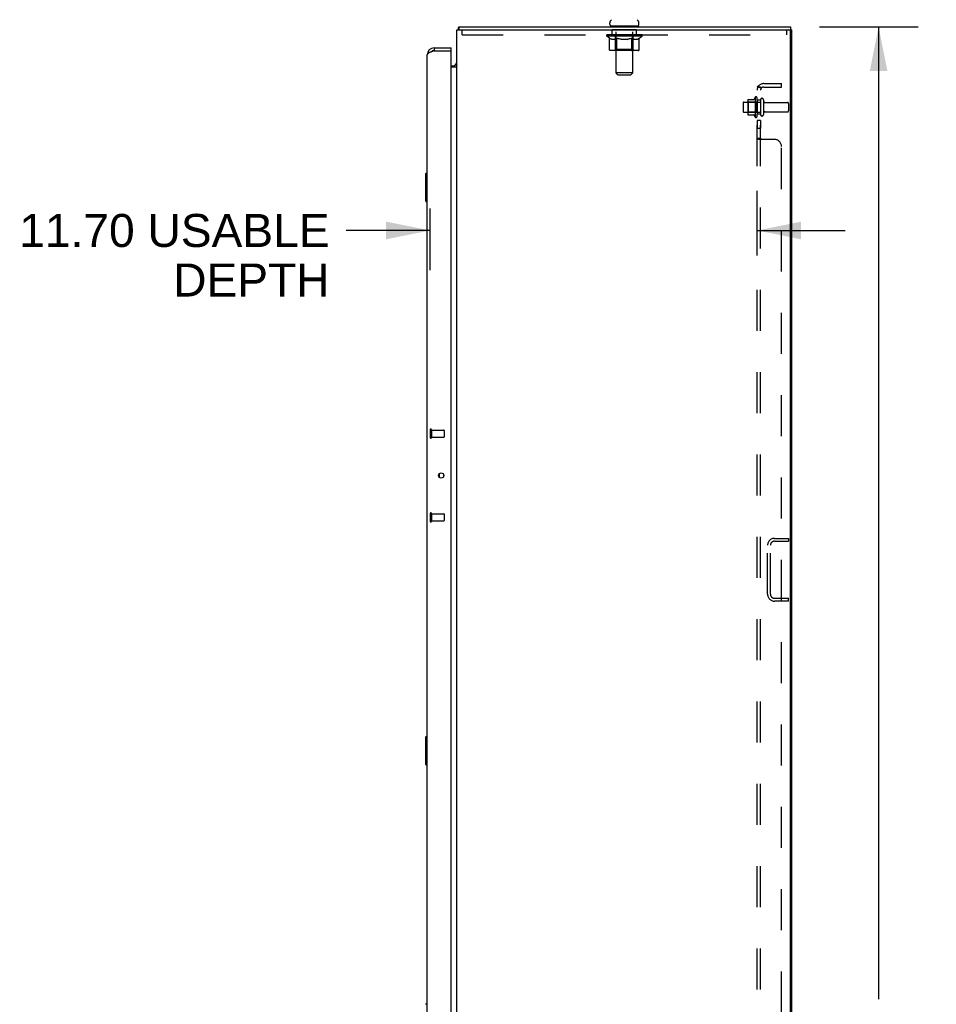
# Model space of a CAD drawing. Header units: inches. Extents: x 0 to 268, y 0 to 173.
# Tile 27 of 30: x 132 to 164, y 96 to 131. Entities that reach past the tile are written whole.
import ezdxf

# ---------------------------------------------------------------- set-up
doc = ezdxf.new("R2010")
doc.units = ezdxf.units.IN
doc.header["$LTSCALE"] = 14.739934
doc.header["$MEASUREMENT"] = 0
doc.linetypes.add('HIDDEN', pattern=[0.2, 0.1, -0.1])
doc.layers.get('0').update_dxf_attribs({"linetype": 'CONTINUOUS'})
for name, color, linetype in [('02___PRT_ALL_AXES', 7, 'CONTINUOUS'), ('DEFAULT_2', 8, 'HIDDEN'), ('DIMENSIONS', 7, 'CONTINUOUS')]:
    doc.layers.add(name, color=color, linetype=linetype)
doc.styles.get("Standard").update_dxf_attribs({"font": 'arial.ttf'})
doc.dimstyles.new('DIMSTYLE_1', dxfattribs={"dimtxt": 1.182348, "dimasz": 1.576464, "dimexe": 0.09, "dimexo": 0.07, "dimgap": 0.0375, "dimtad": 0, "dimtih": 1, "dimtoh": 1, "dimzin": 4, "dimdsep": 46, "dimtxsty": 'Standard', "dimblk": '_FILLED', "dimblk1": '_FILLED', "dimblk2": '_FILLED', "dimcen": 0.09, "dimazin": 1, "dimtfac": 1, "dimtdec": 3, "dimtofl": 0, "dimtmove": 0, "dimatfit": 3, "dimldrblk": '_FILLED', "dimfxl": 1, "dimtolj": 1, "dimtzin": 4, "dimarcsym": 0})

# ---------------------------------------------------------------- blocks, each defined once
blk = doc.blocks.new('_FILLED')
at = {"color": 0, "linetype": 'ByBlock'}
blk.add_solid([(0, 0), (-1, 0.2), (-1, -0.2)], dxfattribs=at)
blk = doc.blocks.new('*D12')
at = {"layer": 'DIMENSIONS', "color": 2, "linetype": 'Continuous'}
for p, q in [((160.245, 130.996), (163.776, 130.996)), ((162.358, 130.996), (162.358, 96.178)), ((162.358, 58.996), (162.358, 93.814)), ((160.245, 58.996), (163.776, 58.996))]:
    blk.add_line(p, q, dxfattribs=at)
at = {"layer": 'DIMENSIONS', "color": 2, "linetype": 'Continuous', "xscale": 1.5764635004, "yscale": 1.5764635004, "zscale": 1.5764635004}
for p, rotation in [((162.358, 130.996), 90), ((162.358, 58.996), 270)]:
    blk.add_blockref('_FILLED', p, dxfattribs=dict(at, rotation=rotation))
at = {"layer": 'DIMENSIONS', "color": 2, "linetype": 'Continuous', "insert": (162.358, 95.587), "char_height": 1.1823, "width": 4.13162, "attachment_point": 2, "line_spacing_factor": 0.9}
blk.add_mtext('72.00', dxfattribs=at)
blk = doc.blocks.new('*D23')
at = {"layer": 'DIMENSIONS', "color": 2, "linetype": 'Continuous'}
for p, q in [((158.006, 122.81), (158.006, 125.125)), ((146.302, 122.287), (146.302, 124.487)), ((146.302, 123.706), (143.292, 123.706)), ((158.006, 123.706), (161.159, 123.706))]:
    blk.add_line(p, q, dxfattribs=at)
at = {"layer": 'DIMENSIONS', "color": 2, "linetype": 'Continuous', "xscale": 1.5764635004, "yscale": 1.5764635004, "zscale": 1.5764635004}
blk.add_blockref('_FILLED', (146.302, 123.706), dxfattribs=at)
at = {"layer": 'DIMENSIONS', "color": 2, "linetype": 'Continuous', "xscale": 1.5764635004, "yscale": 1.5764635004, "zscale": 1.5764635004, "rotation": 180}
blk.add_blockref('_FILLED', (158.006, 123.706), dxfattribs=at)
at = {"layer": 'DIMENSIONS', "color": 2, "linetype": 'Continuous', "insert": (142.7, 124.297), "char_height": 1.18235, "width": 11.09385, "attachment_point": 3, "line_spacing_factor": 0.9}
blk.add_mtext('11.70 USABLE\\PDEPTH', dxfattribs=at)

msp = doc.modelspace()

# ---------------------------------------------------------------- linework, layer by layer
at = {"color": 3, "linetype": 'Continuous'}
for p, q in [((147.256, 59.1), (147.256, 130.892)), ((147.256, 130.892), (159.204, 130.892)), ((159.204, 59.162), (159.204, 130.829)), ((159.256, 59.1), (159.256, 130.892)), ((146.445, 130.142), (146.413, 130.13)), ((146.445, 130.246), (147.052, 130.246)), ((146.445, 130.142), (147.032, 130.142)), ((147.052, 59.87), (147.052, 130.122)), ((146.198, 59.992), (146.198, 129.999)), ((147.256, 129.548), (147.052, 129.548))]:
    msp.add_line(p, q, dxfattribs=at)
at = {"color": 7, "linetype": 'Continuous'}
for p, q in [((147.307, 130.899), (147.316, 130.892)), ((147.333, 130.996), (147.333, 130.892)), ((147.333, 130.996), (159.204, 130.996)), ((152.733, 131.095), (152.733, 131.134)), ((152.756, 131.026), (152.756, 130.996)), ((153.756, 131.026), (152.756, 131.026)), ((153.756, 131.026), (153.756, 130.996)), ((153.779, 131.095), (153.779, 131.134)), ((159.204, 130.996), (159.204, 130.892)), ((159.204, 130.892), (159.256, 130.892)), ((146.445, 130.246), (146.445, 130.142)), ((147.052, 130.142), (147.032, 130.142)), ((147.052, 130.142), (147.052, 130.246)), ((147.052, 129.6), (147.114, 129.6)), ((147.253, 129.631), (147.254, 129.629)), ((146.138, 125.731), (146.138, 124.761)), ((146.198, 125.746), (146.153, 125.746)), ((146.185, 125.646), (146.185, 124.846)), ((146.153, 124.746), (146.198, 124.746)), ((146.622, 114.988), (146.622, 114.878)), ((146.138, 105.564), (146.138, 104.594)), ((146.198, 105.579), (146.153, 105.579)), ((146.185, 105.479), (146.185, 104.679)), ((146.153, 104.579), (146.198, 104.579)), ((146.198, 96), (146.136, 96))]:
    msp.add_line(p, q, dxfattribs=at)
for points in [[(147.307, 130.899), (147.309, 130.902), (147.31, 130.905), (147.312, 130.908), (147.314, 130.912), (147.315, 130.917), (147.316, 130.922), (147.317, 130.928), (147.318, 130.933), (147.319, 130.939), (147.319, 130.944), (147.32, 130.95), (147.321, 130.961)], [(147.321, 130.961), (147.321, 130.966), (147.322, 130.971), (147.322, 130.975), (147.323, 130.979), (147.324, 130.982), (147.325, 130.986), (147.326, 130.989), (147.327, 130.991), (147.328, 130.993), (147.329, 130.994), (147.33, 130.995), (147.332, 130.996), (147.333, 130.996)], [(147.227, 129.656), (147.227, 129.656), (147.227, 129.655), (147.227, 129.655), (147.228, 129.654), (147.229, 129.653), (147.23, 129.652), (147.231, 129.65), (147.233, 129.649), (147.235, 129.648), (147.238, 129.645)], [(147.238, 129.645), (147.24, 129.643), (147.242, 129.641), (147.244, 129.64), (147.246, 129.638)], [(147.246, 129.638), (147.248, 129.636), (147.25, 129.634), (147.251, 129.632), (147.253, 129.631)], [(146.183, 125.682), (146.184, 125.676), (146.184, 125.67), (146.184, 125.665), (146.185, 125.658), (146.185, 125.652), (146.185, 125.646)], [(146.185, 124.846), (146.185, 124.84), (146.185, 124.833), (146.184, 124.827), (146.184, 124.821), (146.184, 124.815), (146.183, 124.81)], [(146.183, 105.515), (146.184, 105.51), (146.184, 105.504), (146.184, 105.498), (146.185, 105.492), (146.185, 105.485), (146.185, 105.479)], [(146.185, 104.679), (146.185, 104.673), (146.185, 104.667), (146.184, 104.661), (146.184, 104.655), (146.184, 104.649), (146.183, 104.643)]]:
    msp.add_lwpolyline(points, dxfattribs=at)
at = {"color": 3, "linetype": 'Continuous'}
for points in [[(146.365, 130.112), (146.35, 130.106), (146.336, 130.1), (146.321, 130.094), (146.308, 130.088), (146.295, 130.082), (146.282, 130.077), (146.27, 130.071), (146.259, 130.065), (146.249, 130.059), (146.24, 130.053), (146.231, 130.047), (146.224, 130.041), (146.217, 130.035), (146.211, 130.029), (146.207, 130.023), (146.203, 130.017), (146.2, 130.011), (146.199, 130.005), (146.198, 129.999)], [(146.413, 130.13), (146.397, 130.124), (146.381, 130.118), (146.365, 130.112)]]:
    msp.add_lwpolyline(points, dxfattribs=at)
msp.add_circle((146.698, 114.933), 0.0938, dxfattribs=at)
at = {"color": 7, "linetype": 'Continuous'}
for centre, radius, start, end in [((152.877, 131.134), 0.144, 124.6626, 180), ((153.635, 131.134), 0.144, 0, 55.3374), ((147.503, 130.749), 0.246, 142.6059, 144.6695), ((152.802, 131.095), 0.069, 180, 270), ((153.71, 131.095), 0.069, 270, 360), ((146.445, 129.999), 0.142, 90, 131.3664), ((146.362, 129.856), 0.26, 87.3726, 90), ((147.114, 129.742), 0.142, 270, 360), ((146.153, 125.731), 0.015, 90, 180), ((146.183, 125.731), 0.015, 0, 90), ((146.153, 124.761), 0.015, 180, 270), ((146.183, 124.761), 0.015, 270, 360), ((146.153, 105.564), 0.015, 90, 180), ((146.183, 105.564), 0.015, 0, 90), ((146.153, 104.594), 0.015, 180, 270), ((146.183, 104.594), 0.015, 270, 360)]:
    msp.add_arc(centre, radius, start, end, dxfattribs=at)
at = {"color": 3, "linetype": 'Continuous'}
for centre, radius, start, end in [((159.142, 130.829), 0.0625, 0, 90), ((146.445, 129.999), 0.246, 90, 180), ((147.032, 130.122), 0.02, 0, 90)]:
    msp.add_arc(centre, radius, start, end, dxfattribs=at)
at = {"layer": '02___PRT_ALL_AXES', "color": 8, "linetype": 'HIDDEN'}
for p, q in [((152.819, 130.705), (152.819, 130.892)), ((153.694, 130.892), (152.819, 130.892)), ((153.694, 130.705), (153.694, 130.892)), ((153.694, 130.705), (152.819, 130.705)), ((157.936, 128.477), (157.936, 127.765)), ((158.006, 128.371), (158.006, 128.455)), ((158.006, 128.371), (158.006, 127.871)), ((158.131, 128.371), (158.006, 128.371)), ((158.131, 128.371), (158.131, 127.871)), ((157.536, 128.304), (158.131, 128.304)), ((158.3, 128.287), (159.101, 128.287)), ((157.536, 127.938), (158.131, 127.938)), ((158.006, 127.787), (158.006, 127.871)), ((158.131, 127.871), (158.006, 127.871)), ((158.006, 127.643), (158.006, 127.362)), ((158.131, 127.643), (158.006, 127.643)), ((158.131, 127.643), (158.131, 127.362)), ((158.3, 127.955), (159.101, 127.955)), ((158.131, 127.362), (158.006, 127.362)), ((146.345, 116.557), (146.345, 116.309)), ((146.345, 116.557), (146.792, 116.557)), ((146.345, 116.309), (146.792, 116.309)), ((146.345, 113.557), (146.345, 113.309)), ((146.345, 113.557), (146.792, 113.557)), ((146.345, 113.309), (146.792, 113.309))]:
    msp.add_line(p, q, dxfattribs=at)
for centre, radius, start, end in [((158.536, 128.121), 0.698, 149.3369, 156.0321), ((157.968, 128.455), 0.0384, 0, 145.5503), ((158.536, 128.121), 0.698, 203.9679, 210.6631), ((157.968, 127.787), 0.0384, 214.4497, 360)]:
    msp.add_arc(centre, radius, start, end, dxfattribs=at)
at = {"layer": 'DEFAULT_2', "color": 8, "linetype": 'HIDDEN'}
for p, q in [((147.444, 130.705), (147.444, 130.892)), ((152.944, 131.026), (152.944, 130.996)), ((152.956, 129.345), (152.956, 130.991)), ((153.556, 129.345), (153.556, 130.991)), ((153.569, 131.026), (153.569, 130.996)), ((159.069, 130.705), (159.069, 130.892)), ((147.444, 130.705), (159.069, 130.705)), ((152.623, 130.659), (152.623, 130.699)), ((152.623, 130.699), (152.929, 130.699)), ((152.72, 130.591), (152.623, 130.659)), ((153.889, 130.659), (152.623, 130.659)), ((152.624, 130.699), (152.624, 130.704)), ((152.744, 130.702), (152.624, 130.704)), ((152.633, 130.699), (152.633, 130.706)), ((152.641, 130.696), (152.641, 130.699)), ((152.641, 130.696), (153.871, 130.696)), ((152.65, 130.696), (152.65, 130.699)), ((152.651, 130.696), (152.651, 130.699)), ((152.661, 130.699), (152.661, 130.706)), ((152.677, 130.696), (152.677, 130.699)), ((152.679, 130.696), (152.679, 130.699)), ((152.708, 130.699), (152.708, 130.706)), ((152.72, 130.185), (152.72, 130.591)), ((152.72, 130.591), (152.735, 130.581)), ((152.722, 130.696), (152.722, 130.699)), ((152.725, 130.696), (152.725, 130.699)), ((152.75, 130.572), (152.735, 130.581)), ((152.744, 130.699), (152.744, 130.702)), ((152.764, 130.564), (152.749, 130.572)), ((152.778, 130.558), (152.764, 130.565)), ((152.771, 130.699), (152.771, 130.706)), ((152.772, 130.696), (152.772, 130.699)), ((152.773, 130.696), (152.773, 130.699)), ((152.776, 130.696), (152.776, 130.699)), ((152.793, 130.552), (152.778, 130.558)), ((152.783, 130.696), (152.783, 130.699)), ((152.783, 130.696), (152.783, 130.699)), ((152.787, 130.696), (152.787, 130.699)), ((152.79, 130.696), (152.79, 130.7)), ((152.807, 130.548), (152.793, 130.552)), ((152.795, 130.696), (152.795, 130.699)), ((152.901, 130.548), (152.807, 130.548)), ((152.809, 130.696), (152.809, 130.699)), ((152.827, 130.696), (152.827, 130.702)), ((152.827, 130.696), (152.827, 130.699)), ((152.848, 130.696), (152.848, 130.699)), ((152.849, 130.699), (152.849, 130.706)), ((152.859, 130.696), (152.859, 130.699)), ((152.863, 130.696), (152.863, 130.699)), ((152.872, 130.696), (152.872, 130.699)), ((152.884, 130.696), (152.884, 130.703)), ((152.899, 130.696), (152.899, 130.699)), ((152.901, 130.548), (152.915, 130.552)), ((152.902, 130.696), (152.902, 130.699)), ((152.929, 130.558), (152.915, 130.552)), ((152.929, 130.696), (152.929, 130.699)), ((152.944, 130.564), (152.929, 130.558)), ((152.996, 130.699), (152.934, 130.699)), ((152.94, 130.699), (152.94, 130.706)), ((152.943, 130.187), (152.943, 130.656)), ((152.958, 130.572), (152.943, 130.564)), ((152.946, 130.696), (152.946, 130.699)), ((152.951, 130.696), (152.951, 130.699)), ((152.957, 130.696), (152.957, 130.704)), ((152.973, 130.581), (152.958, 130.572)), ((152.961, 130.696), (152.961, 130.699)), ((152.972, 130.696), (152.972, 130.699)), ((152.987, 130.591), (152.973, 130.581)), ((152.987, 130.185), (152.987, 130.591)), ((152.987, 130.591), (153.017, 130.581)), ((152.996, 130.696), (152.996, 130.699)), ((153.071, 130.699), (153.012, 130.699)), ((153.045, 130.572), (153.016, 130.581)), ((153.032, 130.696), (153.032, 130.699)), ((153.04, 130.699), (153.04, 130.706)), ((153.043, 130.696), (153.043, 130.699)), ((153.074, 130.565), (153.045, 130.572)), ((153.046, 130.696), (153.046, 130.705)), ((153.048, 130.696), (153.048, 130.699)), ((153.056, 130.696), (153.056, 130.699)), ((153.071, 130.696), (153.071, 130.699)), ((153.102, 130.558), (153.073, 130.565)), ((153.152, 130.699), (153.097, 130.699)), ((153.13, 130.552), (153.101, 130.558)), ((153.11, 130.696), (153.11, 130.699)), ((153.157, 130.548), (153.129, 130.552)), ((153.142, 130.699), (153.256, 130.706)), ((153.146, 130.699), (153.146, 130.706)), ((153.147, 130.706), (153.146, 130.706)), ((153.147, 130.699), (153.147, 130.706)), ((153.147, 130.696), (153.147, 130.699)), ((153.151, 130.696), (153.151, 130.699)), ((153.152, 130.696), (153.152, 130.699)), ((153.152, 130.696), (153.152, 130.699)), ((153.355, 130.548), (153.157, 130.548)), ((153.235, 130.699), (153.187, 130.699)), ((153.193, 130.696), (153.193, 130.699)), ((153.235, 130.696), (153.235, 130.699)), ((153.254, 130.699), (153.254, 130.699)), ((153.254, 130.696), (153.254, 130.699)), ((153.254, 130.696), (153.254, 130.699)), ((153.256, 130.699), (153.256, 130.706)), ((153.256, 130.706), (153.371, 130.699)), ((153.259, 130.696), (153.259, 130.699)), ((153.259, 130.696), (153.259, 130.699)), ((153.259, 130.699), (153.259, 130.699)), ((153.277, 130.696), (153.277, 130.699)), ((153.277, 130.699), (153.325, 130.699)), ((153.32, 130.696), (153.32, 130.699)), ((153.355, 130.548), (153.383, 130.552)), ((153.36, 130.696), (153.36, 130.699)), ((153.361, 130.696), (153.361, 130.699)), ((153.361, 130.699), (153.415, 130.699)), ((153.362, 130.696), (153.362, 130.699)), ((153.366, 130.699), (153.366, 130.706)), ((153.366, 130.699), (153.366, 130.706)), ((153.366, 130.706), (153.366, 130.706)), ((153.366, 130.696), (153.366, 130.699)), ((153.41, 130.558), (153.383, 130.552)), ((153.402, 130.696), (153.402, 130.699)), ((153.438, 130.564), (153.41, 130.558)), ((153.466, 130.572), (153.438, 130.564)), ((153.441, 130.696), (153.441, 130.699)), ((153.441, 130.699), (153.5, 130.699)), ((153.457, 130.696), (153.457, 130.699)), ((153.464, 130.696), (153.464, 130.699)), ((153.494, 130.58), (153.465, 130.572)), ((153.467, 130.696), (153.467, 130.705)), ((153.469, 130.696), (153.469, 130.699)), ((153.473, 130.699), (153.473, 130.706)), ((153.48, 130.696), (153.48, 130.699)), ((153.523, 130.59), (153.494, 130.58)), ((153.516, 130.696), (153.516, 130.699)), ((153.516, 130.699), (153.578, 130.699)), ((153.523, 130.185), (153.523, 130.59)), ((153.523, 130.59), (153.537, 130.58)), ((153.551, 130.572), (153.537, 130.581)), ((153.54, 130.696), (153.54, 130.699)), ((153.564, 130.564), (153.55, 130.572)), ((153.551, 130.696), (153.551, 130.699)), ((153.555, 130.696), (153.555, 130.704)), ((153.561, 130.696), (153.561, 130.699)), ((153.578, 130.558), (153.564, 130.564)), ((153.566, 130.696), (153.566, 130.699)), ((153.569, 130.187), (153.569, 130.656)), ((153.573, 130.699), (153.573, 130.706)), ((153.591, 130.552), (153.578, 130.558)), ((153.583, 130.696), (153.583, 130.699)), ((153.583, 130.699), (153.784, 130.699)), ((153.605, 130.548), (153.591, 130.552)), ((153.709, 130.548), (153.605, 130.548)), ((153.61, 130.696), (153.61, 130.699)), ((153.613, 130.696), (153.613, 130.699)), ((153.629, 130.696), (153.629, 130.703)), ((153.64, 130.696), (153.64, 130.699)), ((153.649, 130.696), (153.649, 130.699)), ((153.654, 130.696), (153.654, 130.699)), ((153.663, 130.699), (153.663, 130.706)), ((153.665, 130.696), (153.665, 130.699)), ((153.685, 130.696), (153.685, 130.702)), ((153.686, 130.696), (153.686, 130.699)), ((153.704, 130.696), (153.704, 130.699)), ((153.709, 130.548), (153.722, 130.552)), ((153.718, 130.696), (153.718, 130.699)), ((153.722, 130.696), (153.722, 130.7)), ((153.736, 130.558), (153.722, 130.552)), ((153.726, 130.696), (153.726, 130.699)), ((153.729, 130.696), (153.729, 130.699)), ((153.729, 130.696), (153.729, 130.699)), ((153.749, 130.564), (153.735, 130.558)), ((153.736, 130.696), (153.736, 130.699)), ((153.739, 130.696), (153.739, 130.699)), ((153.74, 130.696), (153.74, 130.699)), ((153.741, 130.699), (153.741, 130.706)), ((153.763, 130.572), (153.749, 130.564)), ((153.776, 130.58), (153.762, 130.572)), ((153.79, 130.59), (153.776, 130.58)), ((153.787, 130.696), (153.787, 130.699)), ((153.79, 130.696), (153.79, 130.699)), ((153.79, 130.59), (153.889, 130.659)), ((153.79, 130.185), (153.79, 130.59)), ((153.805, 130.699), (153.805, 130.706)), ((153.833, 130.696), (153.833, 130.699)), ((153.835, 130.696), (153.835, 130.699)), ((153.851, 130.699), (153.851, 130.706)), ((153.861, 130.696), (153.861, 130.699)), ((153.862, 130.696), (153.862, 130.699)), ((153.871, 130.696), (153.871, 130.699)), ((153.88, 130.699), (153.88, 130.706)), ((153.889, 130.659), (153.889, 130.706)), ((153.747, 130.148), (152.763, 130.148)), ((152.943, 130.187), (152.904, 130.148)), ((153.569, 130.187), (152.943, 130.187)), ((153.501, 130.148), (153.504, 130.148)), ((153.509, 130.15), (153.511, 130.152)), ((153.511, 130.152), (153.514, 130.154)), ((153.569, 130.187), (153.609, 130.148)), ((153.025, 129.276), (152.956, 129.345)), ((153.556, 129.345), (152.956, 129.345)), ((153.025, 129.276), (153.487, 129.276)), ((153.487, 129.276), (153.556, 129.345)), ((158.006, 61.152), (158.006, 128.84)), ((158.131, 128.84), (158.006, 128.84)), ((158.06, 128.878), (158.157, 128.799)), ((158.131, 61.152), (158.131, 128.84)), ((158.132, 128.819), (158.131, 128.82)), ((158.243, 128.965), (158.881, 128.965)), ((158.243, 128.84), (158.881, 128.84)), ((158.881, 128.84), (158.881, 128.965)), ((157.67, 128.376), (157.67, 127.865)), ((157.69, 128.304), (157.67, 128.324)), ((157.681, 128.398), (157.908, 128.398)), ((157.986, 128.304), (158.006, 128.324)), ((158.237, 128.385), (158.237, 127.856)), ((157.506, 128.274), (157.506, 127.968)), ((157.69, 128.304), (157.69, 127.937)), ((157.986, 128.304), (157.69, 128.304)), ((157.986, 128.304), (157.986, 127.937)), ((159.131, 128.257), (159.131, 127.985)), ((157.69, 127.937), (157.67, 127.917)), ((157.681, 127.843), (157.908, 127.843)), ((157.986, 127.937), (157.69, 127.937)), ((157.986, 127.937), (158.006, 127.917)), ((158.131, 127), (158.006, 127)), ((158.631, 126.965), (158.06, 126.965)), ((158.131, 126.999), (158.131, 127)), ((158.881, 63.277), (158.881, 126.715)), ((146.302, 116.575), (146.302, 116.291)), ((146.345, 116.575), (146.345, 116.291)), ((146.802, 116.547), (146.802, 116.319)), ((146.302, 113.575), (146.302, 113.291)), ((146.345, 113.575), (146.345, 113.291)), ((146.802, 113.547), (146.802, 113.319)), ((158.628, 112.683), (159.131, 112.683)), ((158.628, 112.579), (159.131, 112.579)), ((159.131, 112.683), (159.131, 112.579)), ((158.381, 110.68), (158.381, 112.437)), ((158.485, 110.68), (158.485, 112.437)), ((158.628, 110.537), (159.131, 110.537)), ((159.131, 110.433), (158.628, 110.433)), ((159.131, 110.433), (159.131, 110.537))]:
    msp.add_line(p, q, dxfattribs=at)
for points in [[(152.763, 130.148), (152.757, 130.148), (152.752, 130.149), (152.747, 130.15), (152.742, 130.152), (152.738, 130.154), (152.734, 130.157), (152.73, 130.161), (152.726, 130.165), (152.724, 130.169), (152.722, 130.174), (152.72, 130.179), (152.72, 130.185)], [(153.009, 130.148), (153.006, 130.148), (153.004, 130.149), (153.001, 130.15), (152.999, 130.152), (152.996, 130.154), (152.994, 130.157), (152.992, 130.161), (152.991, 130.165), (152.989, 130.169), (152.988, 130.174), (152.988, 130.179), (152.987, 130.185)], [(153.504, 130.148), (153.506, 130.149), (153.509, 130.15)], [(153.514, 130.154), (153.516, 130.157), (153.518, 130.161), (153.519, 130.165), (153.521, 130.169)], [(153.516, 130.157), (153.518, 130.161), (153.519, 130.165)], [(153.521, 130.169), (153.522, 130.174), (153.522, 130.179), (153.523, 130.185)], [(153.522, 130.174), (153.522, 130.179), (153.523, 130.185)], [(153.747, 130.148), (153.753, 130.148), (153.758, 130.149), (153.763, 130.15), (153.768, 130.152), (153.772, 130.154), (153.776, 130.157), (153.78, 130.161), (153.784, 130.165), (153.786, 130.169), (153.788, 130.174), (153.79, 130.179), (153.79, 130.185)], [(158.037, 128.863), (158.029, 128.86), (158.025, 128.858), (158.022, 128.857), (158.019, 128.855), (158.016, 128.853), (158.013, 128.851), (158.011, 128.849), (158.009, 128.847), (158.008, 128.845), (158.007, 128.843), (158.006, 128.841), (158.006, 128.84)], [(158.06, 128.878), (158.058, 128.876), (158.055, 128.873), (158.052, 128.871), (158.049, 128.869), (158.045, 128.867), (158.041, 128.865), (158.037, 128.863)], [(158.075, 128.84), (158.074, 128.84), (158.074, 128.84), (158.073, 128.84), (158.073, 128.84), (158.072, 128.84), (158.072, 128.84), (158.072, 128.84), (158.071, 128.84)], [(158.071, 128.84), (158.071, 128.84), (158.072, 128.84), (158.072, 128.84), (158.072, 128.84), (158.072, 128.84), (158.073, 128.84), (158.073, 128.839), (158.074, 128.839), (158.075, 128.839), (158.075, 128.839), (158.076, 128.839), (158.077, 128.839), (158.078, 128.839), (158.078, 128.839), (158.079, 128.838), (158.08, 128.838), (158.081, 128.838), (158.081, 128.838), (158.082, 128.838), (158.083, 128.838), (158.084, 128.837), (158.085, 128.837), (158.085, 128.837), (158.086, 128.837), (158.087, 128.837), (158.088, 128.836), (158.089, 128.836), (158.09, 128.836), (158.091, 128.836), (158.091, 128.835), (158.092, 128.835), (158.093, 128.835), (158.094, 128.835), (158.095, 128.834), (158.096, 128.834), (158.097, 128.834), (158.098, 128.833), (158.099, 128.833), (158.1, 128.833), (158.101, 128.832), (158.102, 128.832), (158.103, 128.832), (158.104, 128.831), (158.105, 128.831), (158.106, 128.83), (158.107, 128.83), (158.108, 128.83), (158.109, 128.829), (158.111, 128.829), (158.112, 128.828), (158.113, 128.828), (158.114, 128.828), (158.115, 128.827), (158.116, 128.827), (158.117, 128.826), (158.118, 128.826), (158.119, 128.825), (158.12, 128.825), (158.12, 128.825), (158.121, 128.824), (158.122, 128.824), (158.123, 128.823), (158.124, 128.823), (158.125, 128.823), (158.125, 128.822), (158.126, 128.822), (158.127, 128.821), (158.128, 128.821), (158.129, 128.821), (158.129, 128.82), (158.13, 128.82), (158.131, 128.819), (158.131, 128.819), (158.132, 128.819), (158.133, 128.818), (158.133, 128.818), (158.134, 128.818), (158.134, 128.817), (158.135, 128.817), (158.135, 128.817)], [(158.146, 128.816), (158.144, 128.818), (158.142, 128.82), (158.14, 128.823), (158.138, 128.825), (158.136, 128.827), (158.135, 128.83), (158.133, 128.832), (158.132, 128.834), (158.132, 128.836), (158.131, 128.838), (158.131, 128.84)], [(158.135, 128.817), (158.135, 128.817), (158.135, 128.817), (158.135, 128.817), (158.135, 128.817), (158.135, 128.817), (158.135, 128.817), (158.134, 128.817), (158.134, 128.817), (158.134, 128.818), (158.133, 128.818), (158.133, 128.818), (158.132, 128.819), (158.132, 128.819)], [(158.157, 128.799), (158.157, 128.799), (158.157, 128.8), (158.157, 128.801), (158.157, 128.802), (158.156, 128.803), (158.156, 128.804), (158.155, 128.806), (158.154, 128.807), (158.152, 128.809), (158.151, 128.81), (158.149, 128.812), (158.146, 128.816)], [(158.009, 126.993), (158.008, 126.995), (158.007, 126.997), (158.006, 126.998), (158.006, 127)], [(158.019, 126.985), (158.016, 126.987), (158.013, 126.989), (158.011, 126.991), (158.009, 126.993), (158.008, 126.995), (158.007, 126.997), (158.006, 126.998), (158.006, 127)], [(158.025, 126.982), (158.022, 126.983), (158.019, 126.985), (158.016, 126.987), (158.013, 126.989), (158.011, 126.991)], [(158.033, 126.978), (158.029, 126.98), (158.025, 126.982)], [(158.06, 126.965), (158.058, 126.966), (158.055, 126.968), (158.052, 126.97), (158.049, 126.972), (158.045, 126.973), (158.041, 126.975), (158.033, 126.978)], [(158.06, 126.965), (158.058, 126.966), (158.055, 126.968), (158.052, 126.97), (158.049, 126.972)], [(158.138, 126.99), (158.136, 126.991), (158.135, 126.993), (158.133, 126.994), (158.132, 126.996), (158.132, 126.997), (158.131, 126.999), (158.131, 127)], [(158.142, 126.987), (158.14, 126.988), (158.138, 126.99), (158.136, 126.991), (158.135, 126.993), (158.133, 126.994), (158.132, 126.996), (158.132, 126.997)], [(158.157, 126.965), (158.157, 126.966), (158.157, 126.968), (158.157, 126.97), (158.157, 126.971), (158.156, 126.973), (158.156, 126.974), (158.155, 126.976), (158.154, 126.978), (158.152, 126.979), (158.151, 126.98), (158.149, 126.982), (158.148, 126.983), (158.146, 126.984), (158.142, 126.987)], [(158.157, 126.965), (158.157, 126.966), (158.157, 126.968), (158.157, 126.97), (158.157, 126.971), (158.156, 126.973), (158.156, 126.974), (158.155, 126.976), (158.154, 126.978), (158.152, 126.979), (158.151, 126.98), (158.149, 126.982), (158.148, 126.983)]]:
    msp.add_lwpolyline(points, dxfattribs=at)
for centre, radius, start, end in [((152.922, 130.991), 0.0345, 0, 90), ((153.591, 130.991), 0.0345, 90, 180), ((152.904, 130.656), 0.0398, 0, 90), ((153.609, 130.656), 0.0398, 90, 180), ((158.243, 128.728), 0.237, 90, 180), ((158.243, 128.728), 0.112, 90, 180), ((157.811, 128.376), 0.141, 174.7919, 180), ((157.681, 128.388), 0.01, 90, 174.8062), ((157.89, 128.408), 0.01, 270, 336.0321), ((158.184, 128.385), 0.053, 0, 180), ((158.3, 128.349), 0.0625, 180, 270), ((157.536, 128.274), 0.03, 90, 180), ((157.536, 127.968), 0.03, 180, 270), ((159.101, 128.257), 0.03, 0, 90), ((159.101, 127.985), 0.03, 270, 360), ((157.811, 127.865), 0.141, 180, 185.2081), ((157.681, 127.853), 0.01, 185.1938, 270), ((157.89, 127.833), 0.01, 23.9679, 90), ((158.184, 127.856), 0.053, 180, 360), ((158.3, 127.892), 0.0625, 90, 180), ((158.631, 126.715), 0.25, 0, 90), ((146.324, 116.575), 0.0215, 0, 180), ((146.792, 116.547), 0.01, 0, 90), ((146.324, 116.291), 0.0215, 180, 360), ((146.792, 116.319), 0.01, 270, 360), ((146.324, 113.575), 0.0215, 0, 180), ((146.792, 113.547), 0.01, 0, 90), ((146.324, 113.291), 0.0215, 180, 360), ((146.792, 113.319), 0.01, 270, 360), ((158.628, 112.437), 0.246, 90, 180), ((158.628, 112.437), 0.142, 90, 180), ((158.628, 110.68), 0.246, 180, 270), ((158.628, 110.68), 0.142, 180, 270)]:
    msp.add_arc(centre, radius, start, end, dxfattribs=at)
for centre, major_axis, ratio, start_param, end_param in [((153.256, 130.706), (0.633, 0.007), 0.05963, 9.249616, 9.431313), ((153.256, 130.706), (0.633, 0), 0.060556, -3.083241, -2.96706), ((152.579, 130.694), (0.198, 0.002), 0.05963, 0.25549, 1.295341), ((153.256, 130.706), (0.633, 0.013), 0.05688, 2.791345, 2.965878), ((152.647, 130.694), (0.198, -0.002), 0.05963, 0.605815, 1.645666), ((153.256, 130.706), (0.633, -0.007), 0.05963, -2.96643, -2.791898), ((152.579, 130.687), (0.198, 0.004), 0.05688, 1.20151, 1.294789), ((152.647, 130.687), (0.198, 0), 0.060556, 1.551758, 1.645036), ((152.648, 130.69), (0.164, 0.002), 0.05963, 1.065228, 1.614276), ((152.603, 130.687), (0.198, 0.002), 0.05963, 1.170259, 1.376596), ((152.629, 130.69), (0.164, 0.003), 0.05688, 0.890143, 1.43919), ((152.687, 130.69), (0.164, 0), 0.060556, 1.240391, 1.789438), ((152.575, 130.694), (0.198, 0.004), 0.05688, 0.080405, 1.120256), ((153.256, 130.706), (0.633, 0.019), 0.052395, 2.616403, 2.790936), ((152.71, 130.694), (0.198, -0.004), 0.05688, 0.7809, 1.820751), ((153.256, 130.706), (0.633, -0.013), 0.05688, -2.791345, -2.616812), ((152.575, 130.687), (0.198, 0.006), 0.052395, 1.026568, 1.119847), ((152.71, 130.687), (0.198, -0.002), 0.05963, 1.72692, 1.820198), ((152.628, 130.69), (0.164, 0.005), 0.052395, 0.715201, 1.264248), ((152.742, 130.69), (0.164, -0.002), 0.05963, 1.415553, 1.9646), ((153.256, 130.706), (0.633, 0.025), 0.046319, 2.441654, 2.616187), ((152.789, 130.694), (0.198, -0.006), 0.052395, 0.955842, 1.995693), ((153.256, 130.706), (0.633, -0.019), 0.052395, -2.616403, -2.44187), ((152.592, 130.694), (0.198, 0.006), 0.052395, -0.094537, 0.945314), ((152.592, 130.687), (0.198, 0.008), 0.046319, 0.851819, 0.945098), ((152.789, 130.687), (0.198, -0.004), 0.05688, 1.902006, 1.995284), ((152.646, 130.69), (0.164, 0.006), 0.046319, 0.540452, 1.089499), ((152.813, 130.69), (0.164, -0.003), 0.05688, 1.590638, 2.139686), ((152.603, 130.694), (0.198, 0), 0.060556, 0.430652, 0.777569), ((153.256, 130.706), (0.633, 0.029), 0.038841, 2.267123, 2.441656), ((152.883, 130.694), (0.198, -0.008), 0.046319, 1.130591, 2.170442), ((152.629, 130.694), (0.198, 0.008), 0.046319, -0.269286, 0.770565), ((153.256, 130.706), (0.633, -0.025), 0.046319, -2.441654, -2.267121), ((152.629, 130.687), (0.198, 0.009), 0.038841, 0.677289, 0.770567), ((152.883, 130.687), (0.198, -0.006), 0.052395, 2.076947, 2.170226), ((152.683, 130.69), (0.164, 0.008), 0.038841, 0.365921, 0.914969), ((152.898, 130.69), (0.164, -0.005), 0.052395, 1.76558, 2.314627), ((153.256, 130.706), (0.633, 0.033), 0.030195, 2.09281, 2.267343), ((152.987, 130.694), (0.198, -0.009), 0.038841, 1.305122, 2.344973), ((152.685, 130.694), (0.198, 0.009), 0.038841, -0.443817, 0.596034), ((153.256, 130.706), (0.633, -0.029), 0.038841, -2.267123, -2.092591), ((152.685, 130.687), (0.198, 0.01), 0.030195, 0.502975, 0.596254), ((152.987, 130.687), (0.198, -0.008), 0.046319, 2.251696, 2.344975), ((152.738, 130.69), (0.164, 0.009), 0.030195, 0.191608, 0.740655), ((152.993, 130.69), (0.164, -0.006), 0.046319, 1.940329, 2.489376), ((152.759, 130.694), (0.198, 0.01), 0.030195, -0.61813, 0.421721), ((153.256, 130.706), (0.633, 0.036), 0.020645, 1.918687, 2.09322), ((153.1, 130.694), (0.198, -0.01), 0.030195, 1.479435, 2.519286), ((153.256, 130.706), (0.633, -0.033), 0.030195, -2.09281, -1.918277), ((152.759, 130.687), (0.198, 0.011), 0.020645, 0.328852, 0.422131), ((153.1, 130.687), (0.198, -0.009), 0.038841, 2.426227, 2.519505), ((152.808, 130.69), (0.164, 0.009), 0.020645, 0.017485, 0.566532), ((153.097, 130.69), (0.164, -0.008), 0.038841, 2.11486, 2.663907), ((152.848, 130.694), (0.198, 0.011), 0.020645, -0.792253, 0.247598), ((153.256, 130.706), (0.633, 0.038), 0.010478, 1.744704, 1.919237), ((153.218, 130.694), (0.198, -0.011), 0.020645, 1.653558, 2.693409), ((153.256, 130.706), (0.633, -0.036), 0.020645, -1.918687, -1.744154), ((152.848, 130.687), (0.198, 0.012), 0.010478, 0.154869, 0.248148), ((153.218, 130.687), (0.198, -0.01), 0.030195, 2.60054, 2.693819), ((152.892, 130.69), (0.164, 0.01), 0.010478, 6.126688, 6.675735), ((153.205, 130.69), (0.164, -0.009), 0.030195, 2.289173, 2.83822), ((152.949, 130.694), (0.198, 0.012), 0.010478, -0.966236, -0.000846), ((153.337, 130.694), (0.198, -0.012), 0.010478, 1.827541, 2.867392), ((153.256, 130.706), (0.633, -0.038), 0.010478, -1.744704, -1.570171), ((153.337, 130.687), (0.198, -0.011), 0.020645, 2.774664, 2.867942), ((153.315, 130.69), (0.164, -0.009), 0.020645, 2.463296, 3.012344), ((153.175, 130.694), (0.198, 0.012), 0.010478, 0.274201, 1.314052), ((153.089, 130.69), (0.164, 0.01), 0.010478, -0.000483, 0.504314), ((153.059, 130.687), (0.198, 0.012), 0.010478, 0.099668, 0.192946), ((153.256, 130.706), (0.633, 0.038), 0.010478, -1.571421, -1.396888), ((153.453, 130.687), (0.198, -0.012), 0.010478, 2.948646, 3.041925), ((153.423, 130.69), (0.164, -0.01), 0.010478, 2.637279, 3.142076), ((153.294, 130.694), (0.198, 0.011), 0.020645, 0.448184, 1.488034), ((153.197, 130.69), (0.164, 0.009), 0.020645, 0.129249, 0.678296), ((153.175, 130.687), (0.198, 0.011), 0.020645, 0.273651, 0.366929), ((153.256, 130.706), (0.633, 0.036), 0.020645, -1.397439, -1.222906), ((153.564, 130.694), (0.198, -0.012), 0.010478, -3.140747, -2.175357), ((153.256, 130.706), (0.633, -0.038), 0.010478, 1.222355, 1.396888), ((153.412, 130.694), (0.198, 0.01), 0.030195, 0.622307, 1.662158), ((153.307, 130.69), (0.164, 0.009), 0.030195, 0.303372, 0.852419), ((153.621, 130.69), (0.164, -0.01), 0.010478, 2.749043, 3.29809), ((153.665, 130.694), (0.198, -0.011), 0.020645, 2.893995, 3.933846), ((153.294, 130.687), (0.198, 0.01), 0.030195, 0.447774, 0.541052), ((153.665, 130.687), (0.198, -0.012), 0.010478, 2.893445, 2.986723), ((153.256, 130.706), (0.633, 0.033), 0.030195, -1.223315, -1.048783), ((153.256, 130.706), (0.633, -0.036), 0.020645, 1.048373, 1.222906), ((153.525, 130.694), (0.198, 0.009), 0.038841, 0.79662, 1.836471), ((153.416, 130.69), (0.164, 0.008), 0.038841, 0.477686, 1.026733), ((153.705, 130.69), (0.164, -0.009), 0.020645, 2.57506, 3.124108), ((153.754, 130.694), (0.198, -0.01), 0.030195, 2.719872, 3.759723), ((153.63, 130.694), (0.198, 0.008), 0.046319, 0.971151, 2.011002), ((153.412, 130.687), (0.198, 0.009), 0.038841, 0.622087, 0.715366), ((153.754, 130.687), (0.198, -0.011), 0.020645, 2.719462, 2.812741), ((153.256, 130.706), (0.633, 0.029), 0.038841, -1.049002, -0.874469), ((153.256, 130.706), (0.633, -0.033), 0.030195, 0.87425, 1.048783), ((153.519, 130.69), (0.164, 0.006), 0.046319, 0.652216, 1.201263), ((153.723, 130.694), (0.198, 0.006), 0.052395, 1.1459, 2.185751), ((153.775, 130.69), (0.164, -0.009), 0.030195, 2.400937, 2.949985), ((153.827, 130.694), (0.198, -0.009), 0.038841, 2.545558, 3.585409), ((153.615, 130.69), (0.164, 0.005), 0.052395, 0.826965, 1.376012), ((153.525, 130.687), (0.198, 0.008), 0.046319, 0.796618, 0.889896), ((153.827, 130.687), (0.198, -0.01), 0.030195, 2.545339, 2.638617), ((153.803, 130.694), (0.198, 0.004), 0.05688, 1.320842, 2.360692), ((153.256, 130.706), (0.633, 0.025), 0.046319, -0.874471, -0.699939), ((153.256, 130.706), (0.633, -0.029), 0.038841, 0.699936, 0.874469), ((153.883, 130.694), (0.198, -0.008), 0.046319, 2.371028, 3.410879), ((153.829, 130.69), (0.164, -0.008), 0.038841, 2.226624, 2.775671), ((153.865, 130.694), (0.198, 0.002), 0.05963, 1.495927, 2.535778), ((153.699, 130.69), (0.164, 0.003), 0.05688, 1.001907, 1.550954), ((153.92, 130.694), (0.198, -0.006), 0.052395, 2.196279, 3.23613), ((153.866, 130.69), (0.164, -0.006), 0.046319, 2.052093, 2.601141), ((153.63, 130.687), (0.198, 0.006), 0.052395, 0.971367, 1.064645), ((153.909, 130.694), (0.198, 0), 0.060556, 1.671089, 2.71094), ((153.883, 130.687), (0.198, -0.009), 0.038841, 2.371026, 2.464304), ((153.937, 130.694), (0.198, -0.004), 0.05688, 2.021337, 3.061188), ((153.256, 130.706), (0.633, 0.019), 0.052395, -0.699723, -0.52519), ((153.256, 130.706), (0.633, -0.025), 0.046319, 0.525406, 0.699939), ((153.934, 130.694), (0.198, -0.002), 0.05963, 1.846251, 2.886102), ((153.77, 130.69), (0.164, 0.002), 0.05963, 1.176993, 1.72604), ((153.884, 130.69), (0.164, -0.005), 0.052395, 1.877344, 2.426392), ((153.826, 130.69), (0.164, 0), 0.060556, 1.352155, 1.901202), ((153.884, 130.69), (0.164, -0.003), 0.05688, 1.702402, 2.25145), ((153.864, 130.69), (0.164, -0.002), 0.05963, 1.527317, 2.076364), ((153.723, 130.687), (0.198, 0.004), 0.05688, 1.146309, 1.239587), ((153.92, 130.687), (0.198, -0.008), 0.046319, 2.196495, 2.289773), ((153.256, 130.706), (0.633, 0.013), 0.05688, -0.524781, -0.350248), ((153.256, 130.706), (0.633, -0.019), 0.052395, 0.350657, 0.52519), ((153.803, 130.687), (0.198, 0.002), 0.05963, 1.321394, 1.414673), ((153.937, 130.687), (0.198, -0.006), 0.052395, 2.021746, 2.115024), ((153.256, 130.706), (0.633, 0.007), 0.05963, -0.349695, -0.175162), ((153.256, 130.706), (0.633, -0.013), 0.05688, 0.175715, 0.350248), ((153.865, 130.687), (0.198, 0), 0.060556, 1.496556, 1.589835), ((153.934, 130.687), (0.198, -0.004), 0.05688, 1.846804, 1.940083), ((153.909, 130.687), (0.198, -0.002), 0.05963, 1.671719, 1.764997), ((153.256, 130.706), (0.633, 0), 0.060556, -0.174533, 0), ((153.256, 130.706), (0.633, -0.007), 0.05963, 0.000629, 0.175162)]:
    msp.add_ellipse(centre, major_axis=major_axis, ratio=ratio, start_param=start_param, end_param=end_param, dxfattribs=at)

# ---------------------------------------------------------------- dimensions: what is measured, and where the dimension line sits
at = {"layer": 'DIMENSIONS', "color": 2, "linetype": 'Continuous'}
dim = msp.add_linear_dim(base=(162.358, 58.996), p1=(160.175, 130.996), p2=(160.175, 58.996), angle=270, dimstyle='DIMSTYLE_1', dxfattribs=at)
dim.commit()
dim.dimension.update_dxf_attribs({"geometry": '*D12', "text_midpoint": (162.357, 94.989), "dimtype": 160})
dim = msp.add_linear_dim(base=(146.302, 123.706), p1=(158.006, 125.195), p2=(146.302, 122.217), angle=180, text='<> USABLE\\PDEPTH', dimstyle='DIMSTYLE_1', dxfattribs=at)
dim.commit()
dim.dimension.update_dxf_attribs({"geometry": '*D23', "text_midpoint": (137.153, 122.819), "dimtype": 160})

doc.saveas('drawing.dxf')
